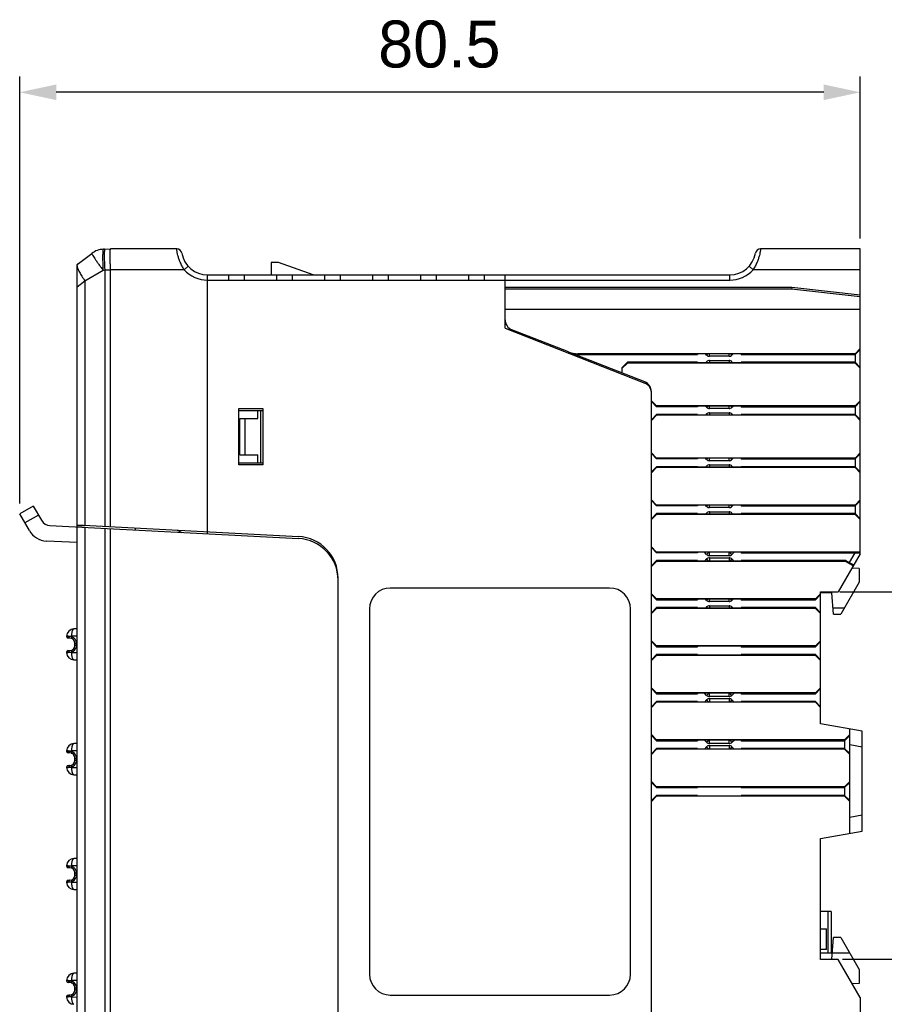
# Model space of a CAD drawing. Header units: millimetres. Extents: x 0 to 421, y 0 to 299.
# Tile 13 of 14: x 248 to 331, y 75 to 169. Entities that reach past the tile are written whole.
import ezdxf

# ---------------------------------------------------------------- set-up
doc = ezdxf.new("R2010")
doc.units = ezdxf.units.MM
doc.header["$LTSCALE"] = 65.395
doc.header["$PDMODE"] = 3
doc.header["$PDSIZE"] = 0.01
doc.layers.get('0').update_dxf_attribs({"linetype": 'CONTINUOUS'})
doc.layers.get('Defpoints').update_dxf_attribs({"linetype": 'CONTINUOUS'})
for name, color, linetype in [('COUPLER-SHAPE', 7, 'CONTINUOUS'), ('IO_COUPLER_MODULE-DIM', 7, 'CONTINUOUS'), ('IO_EXPANSION_MODULE-DIM', 7, 'CONTINUOUS'), ('TERMINAL_PLUG-SHAPE', 7, 'CONTINUOUS')]:
    doc.layers.add(name, color=color, linetype=linetype)
doc.styles.get("Standard").update_dxf_attribs({"font": 'gothic.ttf'})
doc.dimstyles.new('DIMSTYLE_2', dxfattribs={"dimtxt": 3.5, "dimasz": 3.5, "dimexe": 1.5, "dimexo": 1, "dimgap": 0.875, "dimtad": 1, "dimdec": 5, "dimdsep": 46, "dimtxsty": 'STANDARD', "dimblk": '_FILLED', "dimblk1": '_FILLED', "dimblk2": '_FILLED', "dimcen": 0.09, "dimadec": 5, "dimazin": 2, "dimtp": 0.3, "dimtm": 0.3, "dimtfac": 1, "dimtdec": 5, "dimtofl": 0, "dimtmove": 0, "dimatfit": 3, "dimldrblk": '_FILLED', "dimfxl": 1, "dimtolj": 1, "dimarcsym": 0})

# ---------------------------------------------------------------- blocks, each defined once
blk = doc.blocks.new('_FILLED')
at = {"color": 0, "linetype": 'ByBlock'}
blk.add_solid([(0, 0), (-1, 0.214), (-1, -0.214)], dxfattribs=at)
blk = doc.blocks.new('*D140')
at = {"layer": 'Defpoints', "color": 0, "linetype": 'Continuous'}
for p in [(248.208, 162.214), (328.7, 147.214), (248.208, 121.814)]:
    blk.add_point(p, dxfattribs=at)
at = {"layer": 'IO_COUPLER_MODULE-DIM', "color": 0, "linetype": 'Continuous', "lineweight": -2}
for p, q in [((248.208, 122.814), (248.208, 163.714)), ((328.7, 148.214), (328.7, 163.714)), ((325.2, 162.214), (251.708, 162.214))]:
    blk.add_line(p, q, dxfattribs=at)
at = {"layer": 'IO_COUPLER_MODULE-DIM', "color": 0, "linetype": 'Continuous', "lineweight": -2, "xscale": 3.5, "yscale": 3.5, "zscale": 3.5, "rotation": 180}
blk.add_blockref('_FILLED', (248.208, 162.214), dxfattribs=at)
at = {"layer": 'IO_COUPLER_MODULE-DIM', "color": 0, "linetype": 'Continuous', "lineweight": -2, "xscale": 3.5, "yscale": 3.5, "zscale": 3.5}
blk.add_blockref('_FILLED', (328.7, 162.214), dxfattribs=at)
at = {"layer": 'IO_COUPLER_MODULE-DIM', "color": 0, "linetype": 'Continuous', "insert": (288.397, 169.089), "char_height": 4.5, "attachment_point": 2, "line_spacing_factor": 0.9}
blk.add_mtext('\\A1;80.5', dxfattribs=at)
blk = doc.blocks.new('*D141')
at = {"layer": 'Defpoints', "color": 0, "linetype": 'Continuous'}
for p in [(325.75, 114.364), (325.993, 79.164), (365.981, 79.164)]:
    blk.add_point(p, dxfattribs=at)
at = {"layer": 'IO_EXPANSION_MODULE-DIM', "color": 0, "linetype": 'Continuous', "lineweight": -2}
for p, q in [((326.75, 114.364), (367.481, 114.364)), ((365.981, 110.864), (365.981, 82.664)), ((326.993, 79.164), (367.481, 79.164)), ((365.981, 79.164), (365.981, 26.28))]:
    blk.add_line(p, q, dxfattribs=at)
at = {"layer": 'IO_EXPANSION_MODULE-DIM', "color": 0, "linetype": 'Continuous', "lineweight": -2, "xscale": 3.5, "yscale": 3.5, "zscale": 3.5}
for p, rotation in [((365.981, 114.364), 90), ((365.981, 79.164), 270)]:
    blk.add_blockref('_FILLED', p, dxfattribs=dict(at, rotation=rotation))
at = {"layer": 'IO_EXPANSION_MODULE-DIM', "color": 0, "linetype": 'Continuous', "insert": (359.106, 49.505), "char_height": 4.5, "attachment_point": 2, "rotation": 90, "line_spacing_factor": 0.9}
blk.add_mtext('\\A1;35{\\fGulim|b0|i0|c129|p50;mm DIN RAIL}', dxfattribs=at)

msp = doc.modelspace()

# ---------------------------------------------------------------- linework, layer by layer
at = {"layer": 'COUPLER-SHAPE', "color": 7, "linetype": 'Continuous'}
for p, q in [((256.218368, 147.178726), (256.900375, 147.214469)), ((263.242335, 147.214469), (256.900375, 147.214469)), ((328.700375, 147.214469), (319.158415, 147.214469)), ((328.700375, 118.001775), (328.700375, 147.214469)), ((253.700375, 145.714469), (255.12304, 146.781467)), ((253.700375, 120.566602), (253.700375, 145.711709)), ((263.964307, 145.214469), (264.336985, 145.547802)), ((272.300375, 145.914469), (272.300375, 144.714469)), ((273.000375, 145.914469), (272.300375, 145.914469)), ((276.297348, 144.714469), (273.000375, 145.914469)), ((318.436443, 145.214469), (318.063765, 145.547802)), ((254.453547, 144.14223), (256.185608, 145.181467)), ((256.185608, 145.181467), (256.349406, 145.188334)), ((256.349406, 145.188334), (256.900375, 145.21721)), ((256.349406, 145.188334), (256.349406, 120.628047)), ((256.900375, 120.599171), (256.900375, 145.214469)), ((263.964307, 145.214469), (256.900375, 145.214469)), ((266.200375, 119.911505), (266.200375, 144.714469)), ((266.200375, 144.714469), (316.200375, 144.714469)), ((268.200375, 144.714469), (268.200375, 144.214469)), ((269.700375, 144.714469), (269.700375, 144.214469)), ((272.800375, 144.714469), (272.800375, 144.214469)), ((274.300375, 144.714469), (274.300375, 144.214469)), ((277.400375, 144.714469), (277.400375, 144.214469)), ((278.900375, 144.714469), (278.900375, 144.214469)), ((282.000375, 144.714469), (282.000375, 144.214469)), ((283.500375, 144.714469), (283.500375, 144.214469)), ((286.600375, 144.714469), (286.600375, 144.214469)), ((288.100375, 144.714469), (288.100375, 144.214469)), ((291.200375, 144.714469), (291.200375, 144.214469)), ((292.700375, 144.714469), (292.700375, 144.214469)), ((294.700375, 139.607029), (294.700375, 144.714469)), ((316.200375, 144.214469), (316.200375, 144.714469)), ((328.700375, 145.214469), (318.436443, 145.214469)), ((253.700375, 143.577351), (254.453547, 144.14223)), ((254.453547, 144.14223), (254.453547, 120.727404)), ((266.200375, 144.214469), (316.200375, 144.214469)), ((322.135027, 143.514469), (294.700375, 143.514469)), ((322.135027, 143.514469), (322.126484, 143.364469)), ((328.700375, 142.764143), (322.135027, 143.514469)), ((322.126484, 143.364469), (294.700375, 143.364469)), ((328.700375, 142.613167), (322.126484, 143.364469)), ((328.700375, 141.414469), (294.700375, 141.414469)), ((294.700375, 139.607029), (308.066027, 134.356237)), ((300.746733, 137.339114), (295.334723, 139.465261)), ((308.066027, 134.463677), (300.942289, 137.262288)), ((328.200375, 137.164469), (301.668619, 137.164469)), ((301.864176, 137.087643), (301.668619, 137.164469)), ((301.864176, 137.087643), (313.110847, 137.087643)), ((313.12481, 137.143516), (313.110847, 137.087643)), ((317.27594, 137.143516), (313.12481, 137.143516)), ((313.983218, 137.031626), (313.871328, 137.143516)), ((313.983218, 137.031626), (314.095108, 137.143516)), ((314.26606, 136.914469), (314.26606, 137.143516)), ((316.13469, 136.914469), (314.26606, 136.914469)), ((316.13469, 136.914469), (316.13469, 137.143516)), ((316.417532, 137.031626), (316.305642, 137.143516)), ((316.417532, 137.031626), (316.529423, 137.143516)), ((317.27594, 137.143516), (317.289903, 137.087643)), ((317.289903, 137.087643), (328.200375, 137.087643)), ((328.200375, 137.164469), (328.700375, 137.664773)), ((328.200375, 137.087643), (328.700375, 137.570487)), ((328.200375, 137.164469), (328.200375, 136.264469)), ((305.900375, 135.84099), (306.400375, 136.341294)), ((306.400375, 136.264469), (305.900375, 135.764164)), ((306.400375, 136.341294), (306.400375, 136.264469)), ((313.110847, 136.341294), (306.400375, 136.341294)), ((328.200375, 136.264469), (306.400375, 136.264469)), ((313.12481, 136.285421), (313.110847, 136.341294)), ((317.27594, 136.285421), (313.12481, 136.285421)), ((313.983218, 136.397311), (313.871328, 136.285421)), ((313.983218, 136.397311), (314.095108, 136.285421)), ((314.26606, 136.514469), (314.26606, 136.285421)), ((314.26606, 136.514469), (316.13469, 136.514469)), ((316.13469, 136.514469), (316.13469, 136.285421)), ((316.417532, 136.397311), (316.305642, 136.285421)), ((316.417532, 136.397311), (316.529423, 136.285421)), ((317.27594, 136.285421), (317.289903, 136.341294)), ((328.200375, 136.341294), (317.289903, 136.341294)), ((328.200375, 136.341294), (328.700375, 135.85845)), ((328.700375, 135.764164), (328.200375, 136.264469)), ((305.900375, 135.314469), (305.900375, 135.84099)), ((308.700375, 59.896012), (308.700375, 133.532925)), ((308.700375, 132.664773), (309.200375, 132.164469)), ((308.700375, 132.587948), (309.200375, 132.087643)), ((309.200375, 132.087643), (309.200375, 132.164469)), ((328.200375, 132.164469), (309.200375, 132.164469)), ((313.110847, 132.087643), (309.200375, 132.087643)), ((313.12481, 132.143516), (313.110847, 132.087643)), ((317.27594, 132.143516), (313.12481, 132.143516)), ((313.983218, 132.031626), (313.871328, 132.143516)), ((313.983218, 132.031626), (314.095108, 132.143516)), ((314.26606, 131.914469), (314.26606, 132.143516)), ((316.13469, 131.914469), (316.13469, 132.143516)), ((316.417532, 132.031626), (316.305642, 132.143516)), ((316.417532, 132.031626), (316.529423, 132.143516)), ((317.27594, 132.143516), (317.289903, 132.087643)), ((317.289903, 132.087643), (328.200375, 132.087643)), ((328.200375, 132.164469), (328.700375, 132.664773)), ((328.200375, 132.087643), (328.700375, 132.570487)), ((328.200375, 132.164469), (328.200375, 131.264469)), ((269.200375, 126.514469), (269.200375, 131.914469)), ((269.200375, 131.914469), (271.500375, 131.914469)), ((269.200375, 131.714469), (271.500375, 131.714469)), ((271.000375, 130.964469), (271.000375, 131.714469)), ((271.300375, 126.714469), (271.300375, 131.714469)), ((271.500375, 131.914469), (271.500375, 126.514469)), ((308.700375, 130.84099), (309.200375, 131.341294)), ((309.200375, 131.264469), (308.700375, 130.764164)), ((309.200375, 131.264469), (309.200375, 131.341294)), ((313.110847, 131.341294), (309.200375, 131.341294)), ((328.200375, 131.264469), (309.200375, 131.264469)), ((313.12481, 131.285421), (313.110847, 131.341294)), ((317.27594, 131.285421), (313.12481, 131.285421)), ((313.983218, 131.397311), (313.871328, 131.285421)), ((313.983218, 131.397311), (314.095108, 131.285421)), ((316.13469, 131.914469), (314.26606, 131.914469)), ((314.26606, 131.514469), (314.26606, 131.285421)), ((314.26606, 131.514469), (316.13469, 131.514469)), ((316.13469, 131.514469), (316.13469, 131.285421)), ((316.417532, 131.397311), (316.305642, 131.285421)), ((316.417532, 131.397311), (316.529423, 131.285421)), ((317.27594, 131.285421), (317.289903, 131.341294)), ((328.200375, 131.341294), (317.289903, 131.341294)), ((328.200375, 131.341294), (328.700375, 130.85845)), ((328.700375, 130.764164), (328.200375, 131.264469)), ((269.300375, 127.464469), (269.300375, 130.964469)), ((269.300375, 130.964469), (271.000375, 130.964469)), ((269.800375, 127.464469), (269.800375, 130.964469)), ((269.300375, 127.464469), (271.000375, 127.464469)), ((271.000375, 126.714469), (271.000375, 127.464469)), ((308.700375, 127.664773), (309.200375, 127.164469)), ((308.700375, 127.587948), (309.200375, 127.087643)), ((328.200375, 127.164469), (328.700375, 127.664773)), ((328.200375, 127.087643), (328.700375, 127.570487)), ((269.200375, 126.714469), (271.500375, 126.714469)), ((271.500375, 126.514469), (269.200375, 126.514469)), ((309.200375, 127.087643), (309.200375, 127.164469)), ((328.200375, 127.164469), (309.200375, 127.164469)), ((313.110847, 127.087643), (309.200375, 127.087643)), ((313.12481, 127.143516), (313.110847, 127.087643)), ((317.27594, 127.143516), (313.12481, 127.143516)), ((313.983218, 127.031626), (313.871328, 127.143516)), ((313.983218, 127.031626), (314.095108, 127.143516)), ((314.26606, 126.914469), (314.26606, 127.143516)), ((316.13469, 126.914469), (314.26606, 126.914469)), ((314.26606, 126.514469), (314.26606, 126.285421)), ((314.26606, 126.514469), (316.13469, 126.514469)), ((316.13469, 126.914469), (316.13469, 127.143516)), ((316.13469, 126.514469), (316.13469, 126.285421)), ((316.417532, 127.031626), (316.305642, 127.143516)), ((316.417532, 127.031626), (316.529423, 127.143516)), ((317.27594, 127.143516), (317.289903, 127.087643)), ((317.289903, 127.087643), (328.200375, 127.087643)), ((328.200375, 127.164469), (328.200375, 126.264469)), ((308.700375, 125.84099), (309.200375, 126.341294)), ((309.200375, 126.264469), (308.700375, 125.764164)), ((309.200375, 126.264469), (309.200375, 126.341294)), ((313.110847, 126.341294), (309.200375, 126.341294)), ((328.200375, 126.264469), (309.200375, 126.264469)), ((313.12481, 126.285421), (313.110847, 126.341294)), ((317.27594, 126.285421), (313.12481, 126.285421)), ((313.983218, 126.397311), (313.871328, 126.285421)), ((313.983218, 126.397311), (314.095108, 126.285421)), ((316.417532, 126.397311), (316.305642, 126.285421)), ((316.417532, 126.397311), (316.529423, 126.285421)), ((317.27594, 126.285421), (317.289903, 126.341294)), ((328.200375, 126.341294), (317.289903, 126.341294)), ((328.200375, 126.341294), (328.700375, 125.85845)), ((328.700375, 125.764164), (328.200375, 126.264469)), ((308.700375, 123.164773), (309.200375, 122.664469)), ((308.700375, 123.087948), (309.200375, 122.587643)), ((309.200375, 122.587643), (309.200375, 122.664469)), ((328.200375, 122.664469), (309.200375, 122.664469)), ((328.200375, 122.664469), (328.700375, 123.164773)), ((328.200375, 122.587643), (328.700375, 123.070487)), ((328.200375, 122.664469), (328.200375, 121.764469)), ((308.700375, 121.34099), (309.200375, 121.841294)), ((309.200375, 121.764469), (308.700375, 121.264164)), ((313.110847, 122.587643), (309.200375, 122.587643)), ((309.200375, 121.764469), (309.200375, 121.841294)), ((313.110847, 121.841294), (309.200375, 121.841294)), ((328.200375, 121.764469), (309.200375, 121.764469)), ((313.12481, 122.643516), (313.110847, 122.587643)), ((313.12481, 121.785421), (313.110847, 121.841294)), ((317.27594, 122.643516), (313.12481, 122.643516)), ((317.27594, 121.785421), (313.12481, 121.785421)), ((313.983218, 122.531626), (313.871328, 122.643516)), ((313.983218, 121.897311), (313.871328, 121.785421)), ((313.983218, 122.531626), (314.095108, 122.643516)), ((313.983218, 121.897311), (314.095108, 121.785421)), ((314.26606, 122.414469), (314.26606, 122.643516)), ((316.13469, 122.414469), (314.26606, 122.414469)), ((314.26606, 122.014469), (314.26606, 121.785421)), ((314.26606, 122.014469), (316.13469, 122.014469)), ((316.13469, 122.414469), (316.13469, 122.643516)), ((316.13469, 122.014469), (316.13469, 121.785421)), ((316.417532, 122.531626), (316.305642, 122.643516)), ((316.417532, 121.897311), (316.305642, 121.785421)), ((316.417532, 122.531626), (316.529423, 122.643516)), ((316.417532, 121.897311), (316.529423, 121.785421)), ((317.27594, 122.643516), (317.289903, 122.587643)), ((317.27594, 121.785421), (317.289903, 121.841294)), ((317.289903, 122.587643), (328.200375, 122.587643)), ((328.200375, 121.841294), (317.289903, 121.841294)), ((328.200375, 121.841294), (328.700375, 121.35845)), ((328.700375, 121.264164), (328.200375, 121.764469)), ((253.700375, 120.766876), (274.909719, 119.655342)), ((253.700375, 120.679548), (254.454299, 120.705875)), ((254.217825, 120.697618), (254.217825, 120.739758)), ((308.700375, 118.664773), (309.200375, 118.164469)), ((308.700375, 118.587948), (309.200375, 118.087643)), ((309.200375, 118.087643), (309.200375, 118.164469)), ((328.700375, 118.164469), (309.200375, 118.164469)), ((313.110847, 118.087643), (309.200375, 118.087643)), ((313.12481, 118.143516), (313.110847, 118.087643)), ((317.27594, 118.143516), (313.12481, 118.143516)), ((313.983218, 117.931626), (313.771328, 118.143516)), ((313.983218, 117.931626), (314.195108, 118.143516)), ((314.26606, 117.814469), (314.26606, 118.143516)), ((316.13469, 117.814469), (316.13469, 118.143516)), ((316.417532, 117.931626), (316.205642, 118.143516)), ((316.417532, 117.931626), (316.629423, 118.143516)), ((317.27594, 118.143516), (317.289903, 118.087643)), ((317.289903, 118.087643), (328.1726, 118.087643)), ((328.700375, 118.001775), (326.600375, 114.364469)), ((328.1726, 118.087643), (327.635918, 117.158082)), ((328.1726, 118.087643), (328.700375, 118.071398)), ((308.700375, 116.84099), (309.200375, 117.341294)), ((309.200375, 117.264469), (308.700375, 116.764164)), ((309.200375, 117.264469), (309.200375, 117.341294)), ((313.110847, 117.341294), (309.200375, 117.341294)), ((327.274488, 117.264469), (309.200375, 117.264469)), ((313.12481, 117.285421), (313.110847, 117.341294)), ((317.27594, 117.285421), (313.12481, 117.285421)), ((313.983218, 117.497311), (313.771328, 117.285421)), ((313.983218, 117.497311), (314.195108, 117.285421)), ((316.13469, 117.814469), (314.26606, 117.814469)), ((314.26606, 117.614469), (316.13469, 117.614469)), ((314.26606, 117.614469), (314.26606, 117.285421)), ((316.13469, 117.614469), (316.13469, 117.285421)), ((316.417532, 117.497311), (316.205642, 117.285421)), ((316.417532, 117.497311), (316.629423, 117.285421)), ((317.27594, 117.285421), (317.289903, 117.341294)), ((327.318843, 117.341294), (317.289903, 117.341294)), ((327.318843, 117.341294), (327.274488, 117.264469)), ((328.024488, 116.831104), (327.274488, 117.264469)), ((327.318843, 117.341294), (327.635918, 117.158082)), ((327.635918, 117.158082), (328.078924, 116.92539)), ((328.600375, 116.600762), (327.895054, 116.606918)), ((328.600375, 116.600762), (328.600375, 115.269187)), ((278.700375, 48.714469), (278.700375, 115.660824)), ((328.600375, 115.269187), (326.836732, 112.214469)), ((304.700375, 114.714469), (283.700375, 114.714469)), ((308.700375, 114.164773), (309.200375, 113.664469)), ((324.400375, 113.664469), (324.900375, 114.164773)), ((324.900375, 114.364469), (326.600375, 114.364469)), ((324.900375, 101.708184), (324.900375, 114.364469)), ((325.993382, 114.264469), (324.900375, 114.264469)), ((326.136732, 112.214469), (325.993382, 114.264469)), ((308.700375, 114.087948), (309.200375, 113.587643)), ((324.400375, 113.664469), (309.200375, 113.664469)), ((309.200375, 113.587643), (309.200375, 113.664469)), ((309.200375, 113.587643), (313.110847, 113.587643)), ((313.12481, 113.643516), (313.110847, 113.587643)), ((317.27594, 113.643516), (313.12481, 113.643516)), ((313.983218, 113.531626), (313.871328, 113.643516)), ((313.983218, 113.531626), (314.095108, 113.643516)), ((314.26606, 113.414469), (314.26606, 113.643516)), ((316.13469, 113.414469), (314.26606, 113.414469)), ((316.13469, 113.414469), (316.13469, 113.643516)), ((316.417532, 113.531626), (316.305642, 113.643516)), ((316.417532, 113.531626), (316.529423, 113.643516)), ((317.27594, 113.643516), (317.289903, 113.587643)), ((317.289903, 113.587643), (324.400375, 113.587643)), ((324.900375, 114.087948), (324.400375, 113.587643)), ((324.400375, 113.664469), (324.400375, 113.587643)), ((281.700375, 112.714469), (281.700375, 77.714469)), ((306.700375, 77.714469), (306.700375, 112.714469)), ((308.700375, 112.34099), (309.200375, 112.841294)), ((309.200375, 112.764469), (308.700375, 112.264164)), ((313.110847, 112.841294), (309.200375, 112.841294)), ((309.200375, 112.764469), (309.200375, 112.841294)), ((324.400375, 112.764469), (309.200375, 112.764469)), ((313.12481, 112.785421), (313.110847, 112.841294)), ((317.27594, 112.785421), (313.12481, 112.785421)), ((313.983218, 112.897311), (313.871328, 112.785421)), ((313.983218, 112.897311), (314.095108, 112.785421)), ((314.26606, 113.014469), (316.13469, 113.014469)), ((314.26606, 113.014469), (314.26606, 112.785421)), ((316.13469, 113.014469), (316.13469, 112.785421)), ((316.417532, 112.897311), (316.305642, 112.785421)), ((316.417532, 112.897311), (316.529423, 112.785421)), ((317.27594, 112.785421), (317.289903, 112.841294)), ((324.400375, 112.841294), (317.289903, 112.841294)), ((324.400375, 112.841294), (324.400375, 112.764469)), ((324.900375, 112.34099), (324.400375, 112.841294)), ((324.900375, 112.264164), (324.400375, 112.764469)), ((326.094776, 112.814469), (327.183142, 112.814469)), ((326.136732, 112.214469), (326.836732, 112.214469)), ((308.700375, 109.664773), (309.200375, 109.164469)), ((308.700375, 109.587948), (309.200375, 109.087643)), ((324.400375, 109.164469), (324.900375, 109.664773)), ((324.900375, 109.587948), (324.400375, 109.087643)), ((324.400375, 109.164469), (309.200375, 109.164469)), ((309.200375, 109.087643), (309.200375, 109.164469)), ((309.200375, 109.087643), (313.110847, 109.087643)), ((313.12481, 109.143516), (313.110847, 109.087643)), ((317.27594, 109.143516), (313.12481, 109.143516)), ((317.27594, 109.143516), (317.289903, 109.087643)), ((317.289903, 109.087643), (324.400375, 109.087643)), ((324.400375, 109.164469), (324.400375, 109.087643)), ((308.700375, 107.84099), (309.200375, 108.341294)), ((309.200375, 108.264469), (308.700375, 107.764164)), ((313.110847, 108.341294), (309.200375, 108.341294)), ((309.200375, 108.264469), (309.200375, 108.341294)), ((324.400375, 108.264469), (309.200375, 108.264469)), ((313.12481, 108.285421), (313.110847, 108.341294)), ((317.27594, 108.285421), (313.12481, 108.285421)), ((317.27594, 108.285421), (317.289903, 108.341294)), ((324.400375, 108.341294), (317.289903, 108.341294)), ((324.900375, 107.84099), (324.400375, 108.341294)), ((324.400375, 108.341294), (324.400375, 108.264469)), ((324.900375, 107.764164), (324.400375, 108.264469)), ((308.700375, 105.164773), (309.200375, 104.664469)), ((308.700375, 105.087948), (309.200375, 104.587643)), ((324.400375, 104.664469), (324.900375, 105.164773)), ((324.900375, 105.087948), (324.400375, 104.587643)), ((308.700375, 103.34099), (309.200375, 103.841294)), ((324.400375, 104.664469), (309.200375, 104.664469)), ((309.200375, 104.587643), (309.200375, 104.664469)), ((309.200375, 104.587643), (313.110847, 104.587643)), ((313.110847, 103.841294), (309.200375, 103.841294)), ((309.200375, 103.764469), (309.200375, 103.841294)), ((313.12481, 104.643516), (313.110847, 104.587643)), ((313.12481, 103.785421), (313.110847, 103.841294)), ((317.27594, 104.643516), (313.12481, 104.643516)), ((317.27594, 103.785421), (313.12481, 103.785421)), ((313.983218, 104.431626), (313.771328, 104.643516)), ((313.983218, 103.997311), (313.771328, 103.785421)), ((313.983218, 104.431626), (314.195108, 104.643516)), ((313.983218, 103.997311), (314.195108, 103.785421)), ((314.26606, 104.314469), (314.26606, 104.643516)), ((316.13469, 104.314469), (314.26606, 104.314469)), ((314.26606, 104.114469), (316.13469, 104.114469)), ((314.26606, 104.114469), (314.26606, 103.785421)), ((316.13469, 104.314469), (316.13469, 104.643516)), ((316.13469, 104.114469), (316.13469, 103.785421)), ((316.417532, 104.431626), (316.205642, 104.643516)), ((316.417532, 103.997311), (316.205642, 103.785421)), ((316.417532, 104.431626), (316.629423, 104.643516)), ((316.417532, 103.997311), (316.629423, 103.785421)), ((317.27594, 104.643516), (317.289903, 104.587643)), ((317.27594, 103.785421), (317.289903, 103.841294)), ((317.289903, 104.587643), (324.400375, 104.587643)), ((324.400375, 103.841294), (317.289903, 103.841294)), ((324.400375, 104.664469), (324.400375, 104.587643)), ((324.900375, 103.34099), (324.400375, 103.841294)), ((324.400375, 103.841294), (324.400375, 103.764469)), ((309.200375, 103.764469), (308.700375, 103.264164)), ((324.400375, 103.764469), (309.200375, 103.764469)), ((324.900375, 103.264164), (324.400375, 103.764469)), ((328.900375, 101.002876), (324.900375, 101.708184)), ((327.700375, 91.214469), (327.700375, 101.214469)), ((328.900375, 91.426061), (328.900375, 101.002876)), ((308.700375, 100.664773), (309.200375, 100.164469)), ((308.700375, 100.587948), (309.200375, 100.087643)), ((327.200375, 100.164469), (309.200375, 100.164469)), ((309.200375, 100.087643), (309.200375, 100.164469)), ((309.200375, 100.087643), (313.110847, 100.087643)), ((313.12481, 100.143516), (313.110847, 100.087643)), ((317.27594, 100.143516), (313.12481, 100.143516)), ((313.983218, 99.931626), (313.771328, 100.143516)), ((313.983218, 99.931626), (314.195108, 100.143516)), ((314.26606, 99.814469), (314.26606, 100.143516)), ((316.13469, 99.814469), (316.13469, 100.143516)), ((316.417532, 99.931626), (316.205642, 100.143516)), ((316.417532, 99.931626), (316.629423, 100.143516)), ((317.27594, 100.143516), (317.289903, 100.087643)), ((317.289903, 100.087643), (327.200375, 100.087643)), ((327.200375, 100.164469), (327.700375, 100.664773)), ((327.200375, 100.087643), (327.700375, 100.570487)), ((327.200375, 100.164469), (327.200375, 99.264469)), ((308.700375, 98.84099), (309.200375, 99.341294)), ((309.200375, 99.264469), (308.700375, 98.764164)), ((313.110847, 99.341294), (309.200375, 99.341294)), ((309.200375, 99.264469), (309.200375, 99.341294)), ((327.200375, 99.264469), (309.200375, 99.264469)), ((313.12481, 99.285421), (313.110847, 99.341294)), ((317.27594, 99.285421), (313.12481, 99.285421)), ((313.983218, 99.497311), (313.771328, 99.285421)), ((313.983218, 99.497311), (314.195108, 99.285421)), ((316.13469, 99.814469), (314.26606, 99.814469)), ((314.26606, 99.614469), (316.13469, 99.614469)), ((314.26606, 99.614469), (314.26606, 99.285421)), ((316.13469, 99.614469), (316.13469, 99.285421)), ((316.417532, 99.497311), (316.205642, 99.285421)), ((316.417532, 99.497311), (316.629423, 99.285421)), ((317.27594, 99.285421), (317.289903, 99.341294)), ((327.200375, 99.341294), (317.289903, 99.341294)), ((327.200375, 99.341294), (327.700375, 98.85845)), ((327.700375, 98.764164), (327.200375, 99.264469)), ((328.900375, 99.479736), (327.700375, 99.691329)), ((308.700375, 96.164773), (309.200375, 95.664469)), ((308.700375, 96.087948), (309.200375, 95.587643)), ((327.200375, 95.664469), (309.200375, 95.664469)), ((309.200375, 95.587643), (309.200375, 95.664469)), ((309.200375, 95.587643), (313.110847, 95.587643)), ((313.12481, 95.643516), (313.110847, 95.587643)), ((317.27594, 95.643516), (313.12481, 95.643516)), ((317.27594, 95.643516), (317.289903, 95.587643)), ((317.289903, 95.587643), (327.200375, 95.587643)), ((327.200375, 95.664469), (327.700375, 96.164773)), ((327.200375, 95.587643), (327.700375, 96.070487)), ((327.200375, 95.664469), (327.200375, 94.764469)), ((308.700375, 94.34099), (309.200375, 94.841294)), ((309.200375, 94.764469), (308.700375, 94.264164)), ((313.110847, 94.841294), (309.200375, 94.841294)), ((309.200375, 94.764469), (309.200375, 94.841294)), ((327.200375, 94.764469), (309.200375, 94.764469)), ((313.12481, 94.785421), (313.110847, 94.841294)), ((317.27594, 94.785421), (313.12481, 94.785421)), ((317.27594, 94.785421), (317.289903, 94.841294)), ((327.200375, 94.841294), (317.289903, 94.841294)), ((327.200375, 94.841294), (327.700375, 94.35845)), ((327.700375, 94.264164), (327.200375, 94.764469)), ((328.900375, 92.949201), (327.700375, 92.737609)), ((324.900375, 90.720753), (328.900375, 91.426061)), ((324.900375, 79.126119), (324.900375, 90.720753)), ((325.900375, 83.714469), (324.900375, 83.714469)), ((325.636771, 79.714469), (325.636771, 83.714469)), ((325.900375, 83.714469), (325.900375, 79.714469)), ((324.900375, 82.064469), (325.483073, 82.064469)), ((325.47244, 80.064469), (325.47244, 82.064469)), ((325.483073, 80.064469), (325.483073, 82.064469)), ((325.993382, 79.164469), (326.136732, 81.214469)), ((326.836732, 81.214469), (326.136732, 81.214469)), ((326.836732, 81.214469), (328.600375, 78.15975)), ((325.483073, 80.064469), (324.900375, 80.064469)), ((325.900375, 79.714469), (324.900375, 79.714469)), ((327.702758, 79.714469), (326.031842, 79.714469)), ((324.900375, 79.164469), (325.993382, 79.164469)), ((326.600375, 79.126119), (324.900375, 79.126119)), ((328.700375, 75.488812), (326.600375, 79.126119)), ((328.600375, 78.15975), (328.600375, 76.810721)), ((328.600375, 76.810721), (327.940495, 76.804962)), ((283.700375, 75.714469), (304.700375, 75.714469)), ((328.700375, 75.488812), (328.700375, 48.714469))]:
    msp.add_line(p, q, dxfattribs=at)
for centre, radius, start, end in [((256.32304, 145.181467), 2, 93, 126.86989765), ((263.242335, 146.714469), 0.5, 9.59406823, 90), ((319.158415, 146.714469), 0.5, 90, 170.40593177), ((266.200375, 147.214469), 2.5, 189.59406823, 270), ((316.200375, 147.214469), 2.5, 270, 350.40593177), ((266.200375, 147.214469), 3, 221.8103149, 270), ((316.200375, 147.214469), 3, 270, 318.1896851), ((295.700375, 140.396012), 1, 180, 248.55226367), ((314.26606, 137.314469), 0.4, 225, 270), ((316.13469, 137.314469), 0.4, 270, 315), ((314.26606, 136.114469), 0.4, 90, 135), ((316.13469, 136.114469), 0.4, 45, 90), ((307.700375, 133.532925), 1, 0, 68.55226367), ((307.700375, 133.425485), 1, 8.66381804, 68.55226367), ((314.26606, 132.314469), 0.4, 225, 270), ((314.26606, 131.114469), 0.4, 90, 135), ((316.13469, 132.314469), 0.4, 270, 315), ((316.13469, 131.114469), 0.4, 45, 90), ((314.26606, 127.314469), 0.4, 225, 270), ((314.26606, 126.114469), 0.4, 90, 135), ((316.13469, 127.314469), 0.4, 270, 315), ((316.13469, 126.114469), 0.4, 45, 90), ((314.26606, 122.814469), 0.4, 225, 270), ((314.26606, 121.614469), 0.4, 90, 135), ((316.13469, 122.814469), 0.4, 270, 315), ((316.13469, 121.614469), 0.4, 45, 90), ((274.700375, 115.660824), 4, 0, 87), ((314.26606, 118.214469), 0.4, 225, 270), ((316.13469, 118.214469), 0.4, 270, 315), ((314.26606, 117.214469), 0.4, 90, 135), ((316.13469, 117.214469), 0.4, 45, 90), ((283.700375, 112.714469), 2, 90, 180), ((304.700375, 112.714469), 2, 0, 90), ((314.26606, 113.814469), 0.4, 225, 270), ((316.13469, 113.814469), 0.4, 270, 315), ((314.26606, 112.614469), 0.4, 90, 135), ((316.13469, 112.614469), 0.4, 45, 90), ((314.26606, 104.714469), 0.4, 225, 270), ((314.26606, 103.714469), 0.4, 90, 135), ((316.13469, 104.714469), 0.4, 270, 315), ((316.13469, 103.714469), 0.4, 45, 90), ((314.26606, 100.214469), 0.4, 225, 270), ((314.26606, 99.214469), 0.4, 90, 135), ((316.13469, 100.214469), 0.4, 270, 315), ((316.13469, 99.214469), 0.4, 45, 90), ((283.700375, 77.714469), 2, 180, 270), ((304.700375, 77.714469), 2, 270, 0)]:
    msp.add_arc(centre, radius, start, end, dxfattribs=at)
for centre in [(301.660864, 139.665992), (301.85642, 139.589167)]:
    msp.add_ellipse(centre, major_axis=(2.337466, -0.91829), ratio=0.995470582, start_param=-1.570796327, end_param=-1.194915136, dxfattribs=at)
for points, knots in [([(256.218368, 147.178726), (256.212878, 147.178438), (256.200773, 147.163902), (256.191814, 147.133983), (256.181271, 147.085137), (256.168669, 146.985615), (256.157499, 146.818615), (256.150718, 146.573312), (256.149987, 146.274698), (256.155552, 145.934331), (256.16728, 145.565169), (256.178851, 145.311002), (256.185608, 145.181467)], [0, 0, 0, 0, 0.008210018, 0.023937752, 0.048449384, 0.081816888, 0.174176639, 0.297906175, 0.448428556, 0.62003798, 0.806286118, 1, 1, 1, 1]), ([(256.349406, 147.185594), (256.346728, 147.185453), (256.340617, 147.179305), (256.332364, 147.156185), (256.323538, 147.105559), (256.316096, 147.02178), (256.312744, 146.954812), (256.311272, 146.916192)], [0, 0, 0, 0, 0.029165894, 0.081678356, 0.272252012, 0.579716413, 1, 1, 1, 1]), ([(256.900375, 145.21721), (256.900375, 145.347028), (256.890332, 145.601583), (256.882241, 146.072049), (256.877527, 146.495592), (256.879553, 146.855819), (256.882575, 147.022256), (256.886123, 147.121802), (256.890262, 147.173096), (256.896373, 147.201733), (256.900375, 147.214469)], [0, 0, 0, 0, 0.194848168, 0.382238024, 0.706264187, 0.830534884, 0.92294033, 0.956053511, 0.980100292, 1, 1, 1, 1]), ([(263.964313, 145.214469), (263.888646, 145.327305), (263.750961, 145.557933), (263.58303, 145.91235), (263.454953, 146.255027), (263.364, 146.56602), (263.311371, 146.797193), (263.281959, 146.952447), (263.266909, 147.042846), (263.255561, 147.11415), (263.249389, 147.166005), (263.243433, 147.196772), (263.243541, 147.211157), (263.242335, 147.214469)], [0, 0, 0, 0, 0.19002866, 0.374935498, 0.547862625, 0.701174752, 0.827813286, 0.879315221, 0.922186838, 0.955973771, 0.980354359, 0.995070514, 1, 1, 1, 1]), ([(319.158415, 147.214469), (319.156942, 147.211258), (319.15759, 147.202926), (319.154925, 147.189216), (319.151685, 147.161343), (319.144716, 147.114128), (319.134, 147.042587), (319.118664, 146.952158), (319.089355, 146.796762), (319.036591, 146.565529), (318.945638, 146.25454), (318.817567, 145.911997), (318.649694, 145.557764), (318.512084, 145.327251), (318.436443, 145.214469)], [0, 0, 0, 0, 0.004940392, 0.011091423, 0.019676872, 0.044085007, 0.077915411, 0.120824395, 0.172379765, 0.29908839, 0.452401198, 0.625256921, 0.810053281, 1, 1, 1, 1]), ([(255.12304, 146.781467), (255.119328, 146.778683), (255.119898, 146.761098), (255.129722, 146.734968), (255.149202, 146.691724), (255.194471, 146.608223), (255.277216, 146.471676), (255.40514, 146.275222), (255.566254, 146.03849), (255.7547, 145.77047), (255.963708, 145.480868), (256.110194, 145.282496), (256.185608, 145.181467)], [0, 0, 0, 0, 0.007218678, 0.022372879, 0.046429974, 0.079381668, 0.17097579, 0.294101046, 0.444377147, 0.616353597, 0.803858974, 1, 1, 1, 1]), ([(256.311272, 146.916192), (256.307241, 146.810418), (256.304837, 146.566733), (256.31294, 145.990565), (256.332047, 145.520475), (256.349406, 145.188334)], [0, 0, 0, 0, 0.183698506, 0.422798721, 1, 1, 1, 1]), ([(253.737391, 145.74223), (253.732558, 145.738606), (253.712985, 145.719887), (253.703816, 145.692693), (253.700375, 145.67222)], [0, 0, 0, 0, 0.225387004, 1, 1, 1, 1]), ([(253.700375, 145.582674), (253.704997, 145.544069), (253.724523, 145.458033), (253.794236, 145.256051), (253.937731, 144.957112), (254.167862, 144.561682), (254.352253, 144.285685), (254.453547, 144.14223)], [0, 0, 0, 0, 0.071317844, 0.161085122, 0.391628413, 0.67787788, 1, 1, 1, 1])]:
    msp.add_open_spline(points, degree=3, knots=knots, dxfattribs=at)
at = {"layer": 'TERMINAL_PLUG-SHAPE', "color": 7, "linetype": 'Continuous'}
for p, q in [((249.507531, 122.564469), (248.208493, 121.814469)), ((249.131389, 120.215966), (248.208493, 121.814469)), ((249.507531, 122.564469), (250.294689, 121.201072)), ((250.007531, 121.698443), (248.708493, 120.948443)), ((251.108378, 120.702443), (274.909719, 119.455067)), ((253.700375, 50.714469), (253.700375, 120.566602)), ((254.453547, 120.52713), (254.453547, 52.855612)), ((256.349406, 120.427772), (256.349406, 49.443065)), ((256.900375, 48.214469), (256.900375, 120.398897)), ((259.297463, 120.273271), (259.300955, 120.473362)), ((263.279183, 120.264872), (263.750375, 120.039904)), ((253.700375, 119.064543), (250.758768, 119.218706)), ((278.528743, 116.614469), (278.580358, 116.614469)), ((278.700375, 50.914469), (278.700375, 115.460549)), ((253.700375, 110.803996), (253.394266, 110.801325)), ((252.700375, 110.101352), (252.700375, 110.064469)), ((252.845237, 110.100487), (252.700375, 110.101352)), ((252.914661, 110.064469), (252.700375, 110.064469)), ((253.000375, 109.914469), (252.850375, 109.914469)), ((253.700375, 110.104012), (253.196012, 110.099622)), ((253.196012, 110.033914), (253.196012, 110.099622)), ((252.700375, 108.564469), (252.700375, 108.527586)), ((252.700375, 108.564469), (252.914661, 108.564469)), ((252.700375, 108.527586), (252.845282, 108.528451)), ((252.850375, 108.714469), (253.000375, 108.714469)), ((253.196012, 108.595023), (253.196012, 108.529316)), ((253.196012, 108.529316), (253.700375, 108.524925)), ((253.500375, 109.214469), (253.500375, 109.414469)), ((253.500375, 109.414469), (253.649066, 109.414469)), ((253.500375, 109.214469), (253.649066, 109.214469)), ((253.649066, 109.214469), (253.649066, 109.414469)), ((253.394266, 107.827612), (253.700375, 107.824941)), ((252.700375, 99.101352), (252.700375, 99.064469)), ((252.845237, 99.100487), (252.700375, 99.101352)), ((252.914661, 99.064469), (252.700375, 99.064469)), ((253.700375, 99.104012), (253.196012, 99.099622)), ((253.196012, 99.033914), (253.196012, 99.099622)), ((253.700375, 99.803996), (253.394266, 99.801325)), ((253.000375, 98.914469), (252.850375, 98.914469)), ((253.500375, 98.214469), (253.500375, 98.414469)), ((253.500375, 98.414469), (253.649066, 98.414469)), ((253.500375, 98.214469), (253.649066, 98.214469)), ((253.649066, 98.214469), (253.649066, 98.414469)), ((252.700375, 97.564469), (252.700375, 97.527586)), ((252.700375, 97.564469), (252.914661, 97.564469)), ((252.700375, 97.527586), (252.845282, 97.528451)), ((252.850375, 97.714469), (253.000375, 97.714469)), ((253.196012, 97.595023), (253.196012, 97.529316)), ((253.196012, 97.529316), (253.700375, 97.524925)), ((253.394266, 96.827612), (253.700375, 96.824941)), ((253.700375, 88.803996), (253.394266, 88.801325)), ((252.700375, 88.101352), (252.700375, 88.064469)), ((252.845237, 88.100487), (252.700375, 88.101352)), ((252.914661, 88.064469), (252.700375, 88.064469)), ((253.000375, 87.914469), (252.850375, 87.914469)), ((253.700375, 88.104012), (253.196012, 88.099622)), ((253.196012, 88.033914), (253.196012, 88.099622)), ((253.500375, 87.214469), (253.500375, 87.414469)), ((253.500375, 87.414469), (253.649066, 87.414469)), ((253.500375, 87.214469), (253.649066, 87.214469)), ((253.649066, 87.214469), (253.649066, 87.414469)), ((252.700375, 86.564469), (252.700375, 86.527586)), ((252.700375, 86.564469), (252.914661, 86.564469)), ((252.700375, 86.527586), (252.845282, 86.528451)), ((252.850375, 86.714469), (253.000375, 86.714469)), ((253.196012, 86.595023), (253.196012, 86.529316)), ((253.196012, 86.529316), (253.700375, 86.524925)), ((253.394266, 85.827612), (253.700375, 85.824941)), ((253.700375, 77.803996), (253.394266, 77.801325)), ((252.700375, 77.101352), (252.700375, 77.064469)), ((252.845237, 77.100487), (252.700375, 77.101352)), ((252.914661, 77.064469), (252.700375, 77.064469)), ((253.000375, 76.914469), (252.850375, 76.914469)), ((253.700375, 77.104012), (253.196012, 77.099622)), ((253.196012, 77.033914), (253.196012, 77.099622)), ((252.700375, 75.564469), (252.700375, 75.527586)), ((252.700375, 75.564469), (252.914661, 75.564469)), ((252.700375, 75.527586), (252.845282, 75.528451)), ((252.850375, 75.714469), (253.000375, 75.714469)), ((253.196012, 75.595023), (253.196012, 75.529316)), ((253.196012, 75.529316), (253.700375, 75.524925)), ((253.500375, 76.214469), (253.500375, 76.414469)), ((253.500375, 76.414469), (253.649066, 76.414469)), ((253.500375, 76.214469), (253.649066, 76.214469)), ((253.649066, 76.214469), (253.649066, 76.414469))]:
    msp.add_line(p, q, dxfattribs=at)
for centre, radius, start, end in [((251.160714, 121.701072), 1, 210, 267), ((250.86344, 121.215966), 2, 210, 267), ((274.700375, 115.460549), 4, 0, 87), ((253.400375, 110.101352), 0.7, 90.5, 180), ((252.850375, 110.064469), 0.15, 180, 270), ((253.198757, 182.320226), 72.220604, 269.71953643, 269.99782224), ((253.000375, 109.414469), 0.5, 0, 90), ((252.999062, 109.414466), 0.650004, 0.00019207, 72.34503584), ((252.850375, 108.564469), 0.15, 90, 180), ((253.400375, 108.527586), 0.7, 180, 269.5), ((253.156469, 53.446757), 55.082573, 89.95886814, 90.32373826), ((253.000375, 109.214469), 0.5, 270, 0), ((252.999013, 109.214512), 0.650065, 287.67209695, 342.49813071), ((252.995244, 109.215053), 0.653822, 342.55226789, 359.94879424), ((253.400375, 99.101352), 0.7, 90.5, 180), ((252.850375, 99.064469), 0.15, 180, 270), ((253.198757, 171.320226), 72.220604, 269.71953643, 269.99782224), ((253.000375, 98.414469), 0.5, 0, 90), ((253.000375, 98.214469), 0.5, 270, 0), ((252.999062, 98.414466), 0.650004, 0.00019207, 72.34503584), ((252.995244, 98.215053), 0.653822, 342.55226789, 359.94879424), ((252.850375, 97.564469), 0.15, 90, 180), ((253.400375, 97.527586), 0.7, 180, 269.5), ((253.156469, 42.446757), 55.082573, 89.95886814, 90.32373826), ((252.999013, 98.214512), 0.650065, 287.67209695, 342.49813071), ((253.400375, 88.101352), 0.7, 90.5, 180), ((252.850375, 88.064469), 0.15, 180, 270), ((253.198757, 160.320226), 72.220604, 269.71953643, 269.99782224), ((253.000375, 87.414469), 0.5, 0, 90), ((252.999062, 87.414466), 0.650004, 0.00019207, 72.34503584), ((253.000375, 87.214469), 0.5, 270, 0), ((252.999013, 87.214512), 0.650065, 287.67209695, 342.49813071), ((252.995244, 87.215053), 0.653822, 342.55226789, 359.94879424), ((252.850375, 86.564469), 0.15, 90, 180), ((253.400375, 86.527586), 0.7, 180, 269.5), ((253.156469, 31.446757), 55.082573, 89.95886814, 90.32373826), ((253.400375, 77.101352), 0.7, 90.5, 180), ((252.850375, 77.064469), 0.15, 180, 270), ((253.198757, 149.320226), 72.220604, 269.71953643, 269.99782224), ((253.000375, 76.414469), 0.5, 0, 90), ((252.999062, 76.414466), 0.650004, 0.00019207, 72.34503584), ((252.850375, 75.564469), 0.15, 90, 180), ((253.400375, 75.527586), 0.7, 180, 269.5), ((253.156469, 20.446757), 55.082573, 89.95886814, 90.32373826), ((253.000375, 76.214469), 0.5, 270, 0), ((252.999013, 76.214512), 0.650065, 287.67209695, 342.49813071), ((252.995244, 76.215053), 0.653822, 342.55226789, 359.94879424)]:
    msp.add_arc(centre, radius, start, end, dxfattribs=at)
for points, knots in [([(253.196019, 110.099622), (253.195228, 110.190523), (253.201249, 110.322816), (253.225624, 110.489384), (253.24962, 110.594524), (253.278798, 110.680671), (253.3122, 110.745301), (253.348981, 110.788588), (253.380498, 110.801181), (253.394266, 110.801325)], [0, 0, 0, 0, 0.357260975, 0.518721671, 0.661123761, 0.78058642, 0.875155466, 0.945884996, 1, 1, 1, 1]), ([(253.000375, 109.914469), (252.988808, 109.914469), (252.962976, 109.924866), (252.935976, 109.960052), (252.918668, 110.008459), (252.914661, 110.045235), (252.914661, 110.064469)], [0, 0, 0, 0, 0.185214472, 0.413595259, 0.692025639, 1, 1, 1, 1]), ([(253.196012, 110.033914), (253.171556, 110.039349), (253.078758, 110.057078), (252.984055, 110.064468), (252.914661, 110.064469)], [0, 0, 0, 0, 0.265254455, 1, 1, 1, 1]), ([(253.151872, 109.890965), (253.151636, 109.89104), (253.152404, 109.892415), (253.152433, 109.894102), (253.1537, 109.897751), (253.155617, 109.904749), (253.159341, 109.91675), (253.164671, 109.934243), (253.171338, 109.955653), (253.181872, 109.989308), (253.190234, 110.015741), (253.196012, 110.033914)], [0, 0, 0, 0, 0.004962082, 0.01949623, 0.043375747, 0.076343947, 0.168487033, 0.292731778, 0.444194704, 0.617665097, 1, 1, 1, 1]), ([(253.000375, 108.714469), (252.988808, 108.714469), (252.962976, 108.704071), (252.935977, 108.668885), (252.918668, 108.620478), (252.914661, 108.583702), (252.914661, 108.564469)], [0, 0, 0, 0, 0.185213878, 0.413594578, 0.692025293, 1, 1, 1, 1]), ([(252.914661, 108.564469), (252.936309, 108.564469), (253.03072, 108.566774), (253.124959, 108.579238), (253.196012, 108.595023)], [0, 0, 0, 0, 0.229247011, 1, 1, 1, 1]), ([(253.151872, 108.737972), (253.151636, 108.737897), (253.152405, 108.736523), (253.152434, 108.734835), (253.1537, 108.731186), (253.155618, 108.724189), (253.159342, 108.712188), (253.164672, 108.694695), (253.171339, 108.673285), (253.181873, 108.639629), (253.190234, 108.613196), (253.196012, 108.595023)], [0, 0, 0, 0, 0.004961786, 0.019495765, 0.043375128, 0.076343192, 0.168486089, 0.292730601, 0.444193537, 0.617664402, 1, 1, 1, 1]), ([(253.394266, 107.827612), (253.3805, 107.827756), (253.348987, 107.840352), (253.312204, 107.883632), (253.278826, 107.948272), (253.249642, 108.034412), (253.225635, 108.139549), (253.201225, 108.306115), (253.195233, 108.438412), (253.196019, 108.529316)], [0, 0, 0, 0, 0.054107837, 0.124838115, 0.219399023, 0.33886199, 0.481264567, 0.642726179, 1, 1, 1, 1]), ([(253.000375, 98.914469), (252.988808, 98.914469), (252.962976, 98.924866), (252.935976, 98.960052), (252.918668, 99.008459), (252.914661, 99.045235), (252.914661, 99.064469)], [0, 0, 0, 0, 0.185214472, 0.413595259, 0.692025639, 1, 1, 1, 1]), ([(253.196012, 99.033914), (253.171556, 99.039349), (253.078758, 99.057078), (252.984055, 99.064468), (252.914661, 99.064469)], [0, 0, 0, 0, 0.265254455, 1, 1, 1, 1]), ([(253.196019, 99.099622), (253.195228, 99.190523), (253.201249, 99.322816), (253.225624, 99.489384), (253.24962, 99.594524), (253.278798, 99.680671), (253.3122, 99.745301), (253.348981, 99.788588), (253.380498, 99.801181), (253.394266, 99.801325)], [0, 0, 0, 0, 0.357260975, 0.518721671, 0.661123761, 0.78058642, 0.875155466, 0.945884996, 1, 1, 1, 1]), ([(253.151872, 98.890965), (253.151636, 98.89104), (253.152404, 98.892415), (253.152433, 98.894102), (253.1537, 98.897751), (253.155617, 98.904749), (253.159341, 98.91675), (253.164671, 98.934243), (253.171338, 98.955653), (253.181872, 98.989308), (253.190234, 99.015741), (253.196012, 99.033914)], [0, 0, 0, 0, 0.004962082, 0.01949623, 0.043375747, 0.076343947, 0.168487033, 0.292731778, 0.444194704, 0.617665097, 1, 1, 1, 1]), ([(253.000375, 97.714469), (252.988808, 97.714469), (252.962976, 97.704071), (252.935977, 97.668885), (252.918668, 97.620478), (252.914661, 97.583702), (252.914661, 97.564469)], [0, 0, 0, 0, 0.185213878, 0.413594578, 0.692025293, 1, 1, 1, 1]), ([(252.914661, 97.564469), (252.936309, 97.564469), (253.03072, 97.566774), (253.124959, 97.579238), (253.196012, 97.595023)], [0, 0, 0, 0, 0.229247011, 1, 1, 1, 1]), ([(253.151872, 97.737972), (253.151636, 97.737897), (253.152405, 97.736523), (253.152434, 97.734835), (253.1537, 97.731186), (253.155618, 97.724189), (253.159342, 97.712188), (253.164672, 97.694695), (253.171339, 97.673285), (253.181873, 97.639629), (253.190234, 97.613196), (253.196012, 97.595023)], [0, 0, 0, 0, 0.004961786, 0.019495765, 0.043375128, 0.076343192, 0.168486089, 0.292730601, 0.444193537, 0.617664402, 1, 1, 1, 1]), ([(253.394266, 96.827612), (253.3805, 96.827756), (253.348987, 96.840352), (253.312204, 96.883632), (253.278826, 96.948272), (253.249642, 97.034412), (253.225635, 97.139549), (253.201225, 97.306115), (253.195233, 97.438412), (253.196019, 97.529316)], [0, 0, 0, 0, 0.054107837, 0.124838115, 0.219399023, 0.33886199, 0.481264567, 0.642726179, 1, 1, 1, 1]), ([(253.196019, 88.099622), (253.195228, 88.190523), (253.201249, 88.322816), (253.225624, 88.489384), (253.24962, 88.594524), (253.278798, 88.680671), (253.3122, 88.745301), (253.348981, 88.788588), (253.380498, 88.801181), (253.394266, 88.801325)], [0, 0, 0, 0, 0.357260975, 0.518721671, 0.661123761, 0.78058642, 0.875155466, 0.945884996, 1, 1, 1, 1]), ([(253.000375, 87.914469), (252.988808, 87.914469), (252.962976, 87.924866), (252.935976, 87.960052), (252.918668, 88.008459), (252.914661, 88.045235), (252.914661, 88.064469)], [0, 0, 0, 0, 0.185214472, 0.413595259, 0.692025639, 1, 1, 1, 1]), ([(253.196012, 88.033914), (253.171556, 88.039349), (253.078758, 88.057078), (252.984055, 88.064468), (252.914661, 88.064469)], [0, 0, 0, 0, 0.265254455, 1, 1, 1, 1]), ([(253.151872, 87.890965), (253.151636, 87.89104), (253.152404, 87.892415), (253.152433, 87.894102), (253.1537, 87.897751), (253.155617, 87.904749), (253.159341, 87.91675), (253.164671, 87.934243), (253.171338, 87.955653), (253.181872, 87.989308), (253.190234, 88.015741), (253.196012, 88.033914)], [0, 0, 0, 0, 0.004962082, 0.01949623, 0.043375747, 0.076343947, 0.168487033, 0.292731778, 0.444194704, 0.617665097, 1, 1, 1, 1]), ([(253.000375, 86.714469), (252.988808, 86.714469), (252.962976, 86.704071), (252.935977, 86.668885), (252.918668, 86.620478), (252.914661, 86.583702), (252.914661, 86.564469)], [0, 0, 0, 0, 0.185213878, 0.413594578, 0.692025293, 1, 1, 1, 1]), ([(252.914661, 86.564469), (252.936309, 86.564469), (253.03072, 86.566774), (253.124959, 86.579238), (253.196012, 86.595023)], [0, 0, 0, 0, 0.229247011, 1, 1, 1, 1]), ([(253.151872, 86.737972), (253.151636, 86.737897), (253.152405, 86.736523), (253.152434, 86.734835), (253.1537, 86.731186), (253.155618, 86.724189), (253.159342, 86.712188), (253.164672, 86.694695), (253.171339, 86.673285), (253.181873, 86.639629), (253.190234, 86.613196), (253.196012, 86.595023)], [0, 0, 0, 0, 0.004961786, 0.019495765, 0.043375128, 0.076343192, 0.168486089, 0.292730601, 0.444193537, 0.617664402, 1, 1, 1, 1]), ([(253.394266, 85.827612), (253.3805, 85.827756), (253.348987, 85.840352), (253.312204, 85.883632), (253.278826, 85.948272), (253.249642, 86.034412), (253.225635, 86.139549), (253.201225, 86.306115), (253.195233, 86.438412), (253.196019, 86.529316)], [0, 0, 0, 0, 0.054107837, 0.124838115, 0.219399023, 0.33886199, 0.481264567, 0.642726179, 1, 1, 1, 1]), ([(253.196019, 77.099622), (253.195228, 77.190523), (253.201249, 77.322816), (253.225624, 77.489384), (253.24962, 77.594524), (253.278798, 77.680671), (253.3122, 77.745301), (253.348981, 77.788588), (253.380498, 77.801181), (253.394266, 77.801325)], [0, 0, 0, 0, 0.357260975, 0.518721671, 0.661123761, 0.78058642, 0.875155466, 0.945884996, 1, 1, 1, 1]), ([(253.000375, 76.914469), (252.988808, 76.914469), (252.962976, 76.924866), (252.935976, 76.960052), (252.918668, 77.008459), (252.914661, 77.045235), (252.914661, 77.064469)], [0, 0, 0, 0, 0.185214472, 0.413595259, 0.692025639, 1, 1, 1, 1]), ([(253.196012, 77.033914), (253.171556, 77.039349), (253.078758, 77.057078), (252.984055, 77.064468), (252.914661, 77.064469)], [0, 0, 0, 0, 0.265254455, 1, 1, 1, 1]), ([(253.151872, 76.890965), (253.151636, 76.89104), (253.152404, 76.892415), (253.152433, 76.894102), (253.1537, 76.897751), (253.155617, 76.904749), (253.159341, 76.91675), (253.164671, 76.934243), (253.171338, 76.955653), (253.181872, 76.989308), (253.190234, 77.015741), (253.196012, 77.033914)], [0, 0, 0, 0, 0.004962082, 0.01949623, 0.043375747, 0.076343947, 0.168487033, 0.292731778, 0.444194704, 0.617665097, 1, 1, 1, 1]), ([(253.000375, 75.714469), (252.988808, 75.714469), (252.962976, 75.704071), (252.935977, 75.668885), (252.918668, 75.620478), (252.914661, 75.583702), (252.914661, 75.564469)], [0, 0, 0, 0, 0.185213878, 0.413594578, 0.692025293, 1, 1, 1, 1]), ([(252.914661, 75.564469), (252.936309, 75.564469), (253.03072, 75.566774), (253.124959, 75.579238), (253.196012, 75.595023)], [0, 0, 0, 0, 0.229247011, 1, 1, 1, 1]), ([(253.151872, 75.737972), (253.151636, 75.737897), (253.152405, 75.736523), (253.152434, 75.734835), (253.1537, 75.731186), (253.155618, 75.724189), (253.159342, 75.712188), (253.164672, 75.694695), (253.171339, 75.673285), (253.181873, 75.639629), (253.190234, 75.613196), (253.196012, 75.595023)], [0, 0, 0, 0, 0.004961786, 0.019495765, 0.043375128, 0.076343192, 0.168486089, 0.292730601, 0.444193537, 0.617664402, 1, 1, 1, 1]), ([(253.394266, 74.827612), (253.3805, 74.827756), (253.348987, 74.840352), (253.312204, 74.883632), (253.278826, 74.948272), (253.249642, 75.034412), (253.225635, 75.139549), (253.201225, 75.306115), (253.195233, 75.438412), (253.196019, 75.529316)], [0, 0, 0, 0, 0.054107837, 0.124838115, 0.219399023, 0.33886199, 0.481264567, 0.642726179, 1, 1, 1, 1])]:
    msp.add_open_spline(points, degree=3, knots=knots, dxfattribs=at)

# ---------------------------------------------------------------- dimensions: what is measured, and where the dimension line sits
at = {"layer": 'IO_COUPLER_MODULE-DIM', "color": 5, "linetype": 'Continuous'}
dim = msp.add_linear_dim(base=(248.208493, 162.214469), p1=(328.700375, 147.214469), p2=(248.208493, 121.814469), angle=180, text='80.5', dimstyle='DIMSTYLE_2', override={"dimtxt": 4.5}, dxfattribs=at)
dim.commit()
dim.dimension.update_dxf_attribs({"geometry": '*D140', "text_midpoint": (288.39686, 162.214469), "dimtype": 160})
at = {"layer": 'IO_EXPANSION_MODULE-DIM', "color": 5, "linetype": 'Continuous'}
dim = msp.add_linear_dim(base=(365.980728, 79.164469), p1=(325.750375, 114.364469), p2=(325.993382, 79.164469), angle=270, text='35{\\fGulim|b0|i0|c129|p50;mm DIN RAIL}', dimstyle='DIMSTYLE_2', override={"dimtxt": 4.5}, dxfattribs=at)
dim.commit()
dim.dimension.update_dxf_attribs({"geometry": '*D141', "text_midpoint": (365.980728, 49.505353), "dimtype": 160})

doc.saveas('drawing.dxf')
